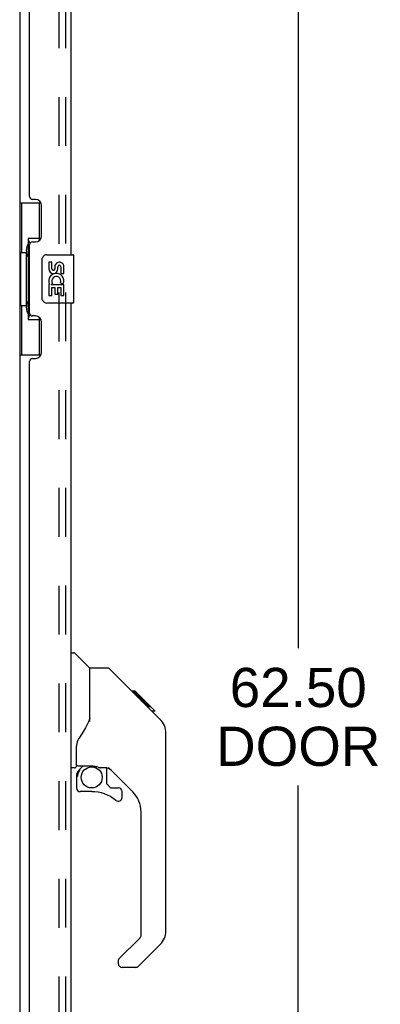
# Model space of a CAD drawing. Header units: inches. Extents: x 0 to 184, y 0 to 119.
# Tile 3 of 20: x 36 to 44, y 38 to 59. Entities that reach past the tile are written whole.
import ezdxf

# ---------------------------------------------------------------- set-up
doc = ezdxf.new("R2010")
doc.units = ezdxf.units.IN
doc.header["$LTSCALE"] = 10.121375
doc.header["$MEASUREMENT"] = 0
doc.linetypes.add('HIDDEN', pattern=[0.2, 0.1, -0.1])
doc.layers.get('0').update_dxf_attribs({"linetype": 'CONTINUOUS'})
for name, color, linetype in [('DEFAULT_2', 8, 'HIDDEN'), ('DIMENSIONS', 7, 'CONTINUOUS'), ('DOOR_ASSEMBLY', 7, 'CONTINUOUS')]:
    doc.layers.add(name, color=color, linetype=linetype)
doc.styles.get("Standard").update_dxf_attribs({"font": 'arial.ttf'})
doc.dimstyles.new('DIMSTYLE_1', dxfattribs={"dimtxt": 0.811875, "dimasz": 1.0825, "dimexe": 0.09, "dimexo": 0.07, "dimgap": 0.0375, "dimtad": 0, "dimtih": 1, "dimtoh": 1, "dimzin": 4, "dimdsep": 46, "dimtxsty": 'Standard', "dimblk": '_FILLED', "dimblk1": '_FILLED', "dimblk2": '_FILLED', "dimcen": 0.09, "dimadec": 3, "dimazin": 1, "dimtfac": 1, "dimtdec": 3, "dimtofl": 0, "dimtmove": 0, "dimatfit": 3, "dimldrblk": '_FILLED', "dimfxl": 0, "dimtolj": 1, "dimtzin": 4, "dimarcsym": 0})

# ---------------------------------------------------------------- blocks, each defined once
blk = doc.blocks.new('_FILLED')
at = {"color": 0, "linetype": 'ByBlock'}
blk.add_solid([(0, 0), (-1, 0.2), (-1, -0.2)], dxfattribs=at)
blk = doc.blocks.new('*D9')
at = {"layer": 'DIMENSIONS', "color": 2, "linetype": 'Continuous'}
for p, q in [((37.878, 75.896), (43.053, 75.896)), ((42.078, 75.896), (42.078, 45.744)), ((42.078, 13.396), (42.078, 42.902)), ((37.878, 13.396), (43.053, 13.396))]:
    blk.add_line(p, q, dxfattribs=at)
at = {"layer": 'DIMENSIONS', "color": 2, "linetype": 'Continuous', "xscale": 1.0825, "yscale": 1.0825, "zscale": 1.0825}
for p, rotation in [((42.078, 75.896), 90), ((42.078, 13.396), 270)]:
    blk.add_blockref('_FILLED', p, dxfattribs=dict(at, rotation=rotation))
at = {"layer": 'DIMENSIONS', "color": 2, "linetype": 'Continuous', "insert": (42.078, 45.338), "char_height": 0.8119, "width": 3.39841, "attachment_point": 2, "line_spacing_factor": 0.9}
blk.add_mtext('62.50\\PDOOR', dxfattribs=at)

msp = doc.modelspace()

# ---------------------------------------------------------------- linework, layer by layer
at = {"color": 3, "linetype": 'Continuous'}
msp.add_line((36.309, 75.198), (36.309, 14.094), dxfattribs=at)
at = {"layer": 'DEFAULT_2', "color": 8, "linetype": 'HIDDEN'}
msp.add_line((37.122, 75.38), (37.122, 13.911), dxfattribs=at)
at = {"layer": 'DOOR_ASSEMBLY', "color": 8, "linetype": 'HIDDEN'}
msp.add_line((37.263, 13.642), (37.263, 75.649), dxfattribs=at)
at = {"layer": 'DOOR_ASSEMBLY', "color": 3, "linetype": 'Continuous'}
for p, q in [((37.367, 70.396), (37.367, 53.896)), ((36.513, 55.103), (36.513, 69.188)), ((36.633, 55.043), (36.573, 55.043)), ((36.763, 54.293), (36.763, 54.913)), ((36.513, 52.688), (36.513, 54.103)), ((36.573, 54.163), (36.633, 54.163)), ((37.367, 52.896), (37.367, 36.396)), ((36.633, 52.628), (36.573, 52.628)), ((36.763, 51.878), (36.763, 52.498)), ((36.513, 37.603), (36.513, 51.688)), ((36.573, 51.748), (36.633, 51.748))]:
    msp.add_line(p, q, dxfattribs=at)
at = {"layer": 'DOOR_ASSEMBLY', "color": 7, "linetype": 'Continuous'}
for p, q in [((36.309, 54.971), (36.75, 54.971)), ((36.348, 54.971), (36.348, 53.946)), ((36.713, 54.971), (36.713, 54.191)), ((36.486, 54.236), (36.486, 52.556)), ((36.713, 54.236), (36.486, 54.236)), ((36.327, 53.946), (36.327, 52.846)), ((36.327, 53.946), (36.449, 53.946)), ((36.449, 53.976), (36.449, 53.996)), ((36.449, 52.846), (36.449, 53.946)), ((36.872, 53.896), (37.412, 53.896)), ((37.427, 52.911), (37.427, 53.881)), ((36.772, 52.996), (36.772, 53.796)), ((36.91, 53.741), (36.91, 53.605)), ((36.973, 53.741), (36.91, 53.741)), ((36.973, 53.605), (36.973, 53.741)), ((37.038, 53.668), (37.038, 53.599)), ((37.098, 53.605), (37.098, 53.647)), ((37.161, 53.647), (37.161, 53.511)), ((37.224, 53.511), (37.224, 53.647)), ((37.161, 53.511), (37.224, 53.511)), ((36.91, 53.28), (36.91, 53.05)), ((36.928, 53.28), (36.91, 53.28)), ((36.962, 53.28), (36.99, 53.299)), ((36.962, 53.28), (37.224, 53.28)), ((37.154, 53.316), (37.211, 53.291)), ((37.224, 53.05), (37.224, 53.28)), ((36.91, 53.05), (36.973, 53.05)), ((36.973, 53.05), (36.973, 53.217)), ((36.973, 53.217), (37.038, 53.217)), ((37.038, 53.217), (37.038, 53.081)), ((37.038, 53.081), (37.098, 53.081)), ((37.098, 53.081), (37.098, 53.217)), ((37.098, 53.217), (37.161, 53.217)), ((37.161, 53.217), (37.161, 53.05)), ((37.161, 53.05), (37.224, 53.05)), ((36.327, 52.846), (36.449, 52.846)), ((36.348, 52.846), (36.348, 51.821)), ((37.412, 52.896), (36.872, 52.896)), ((36.449, 52.795), (36.449, 52.815)), ((36.486, 52.556), (36.713, 52.556)), ((36.713, 52.601), (36.713, 51.821)), ((36.309, 51.821), (36.75, 51.821)), ((37.367, 45.65), (37.43, 45.65)), ((37.755, 45.34), (37.457, 45.638)), ((38.122, 45.335), (37.761, 45.335)), ((37.761, 44.23), (37.761, 45.335)), ((38.943, 44.547), (38.178, 45.312)), ((38.699, 44.857), (38.632, 44.857)), ((38.706, 44.85), (38.639, 44.85)), ((38.716, 44.84), (38.649, 44.84)), ((38.723, 44.833), (38.656, 44.833)), ((38.731, 44.825), (38.664, 44.825)), ((38.75, 44.806), (38.683, 44.806)), ((38.699, 44.857), (39.026, 44.53)), ((38.773, 44.783), (38.706, 44.783)), ((38.796, 44.76), (38.729, 44.76)), ((38.82, 44.736), (38.753, 44.736)), ((38.844, 44.712), (38.777, 44.712)), ((38.867, 44.689), (38.8, 44.689)), ((38.889, 44.667), (38.823, 44.667)), ((38.91, 44.646), (38.843, 44.646)), ((38.927, 44.629), (38.86, 44.629)), ((38.94, 44.616), (38.873, 44.616)), ((38.944, 44.612), (38.877, 44.612)), ((38.946, 44.61), (38.879, 44.61)), ((38.947, 44.609), (38.88, 44.609)), ((38.947, 44.609), (38.881, 44.609)), ((38.929, 44.559), (38.881, 44.608)), ((38.95, 44.606), (38.883, 44.606)), ((38.954, 44.602), (38.888, 44.602)), ((38.96, 44.596), (38.893, 44.596)), ((38.974, 44.582), (38.907, 44.582)), ((38.989, 44.567), (38.922, 44.567)), ((38.942, 44.546), (38.929, 44.559)), ((38.997, 44.559), (38.93, 44.559)), ((39.003, 44.553), (38.937, 44.553)), ((38.942, 44.546), (39.221, 44.268)), ((39.015, 44.54), (38.949, 44.54)), ((39.021, 44.535), (38.954, 44.535)), ((39.024, 44.532), (38.957, 44.532)), ((39.025, 44.531), (38.959, 44.531)), ((39.026, 44.53), (38.959, 44.53)), ((39.026, 44.53), (38.959, 44.53)), ((39.115, 44.441), (39.026, 44.53)), ((39.044, 44.446), (39.11, 44.446)), ((39.112, 44.444), (39.045, 44.444)), ((39.115, 44.441), (39.048, 44.441)), ((39.241, 44.246), (39.221, 44.268)), ((39.336, 43.99), (39.334, 44.021)), ((39.336, 39.887), (39.336, 43.99)), ((37.485, 43.307), (37.485, 43.714)), ((37.446, 43.268), (37.367, 43.268)), ((37.505, 43.309), (37.8, 43.309)), ((37.543, 43.229), (37.623, 43.309)), ((38.073, 43.268), (37.985, 43.268)), ((38.115, 42.936), (38.115, 43.263)), ((38.651, 42.771), (38.149, 43.273)), ((37.485, 43.09), (37.485, 42.852)), ((37.549, 43.223), (37.546, 43.227)), ((37.553, 43.22), (37.549, 43.223)), ((37.557, 43.215), (37.553, 43.22)), ((38.119, 42.928), (38.19, 42.856)), ((38.199, 42.852), (38.351, 42.852)), ((37.8, 42.774), (37.564, 42.774)), ((38.43, 42.654), (38.43, 42.774)), ((38.824, 39.802), (38.824, 42.354)), ((38.365, 39.311), (38.801, 39.746)), ((39.22, 39.609), (38.768, 39.157)), ((38.351, 39.277), (38.351, 39.213)), ((38.712, 39.134), (38.43, 39.134))]:
    msp.add_line(p, q, dxfattribs=at)
for points in [[(36.486, 54.212), (36.486, 54.209), (36.487, 54.205), (36.488, 54.201), (36.489, 54.197), (36.491, 54.192), (36.493, 54.187), (36.495, 54.181), (36.498, 54.175), (36.502, 54.169), (36.505, 54.162), (36.51, 54.154), (36.515, 54.147), (36.52, 54.138), (36.522, 54.135)], [(36.772, 53.796), (36.772, 53.802), (36.773, 53.808), (36.774, 53.814), (36.775, 53.82), (36.777, 53.826), (36.779, 53.832)], [(36.779, 52.959), (36.777, 52.965), (36.775, 52.971), (36.774, 52.977), (36.773, 52.983), (36.772, 52.989), (36.772, 52.996)], [(36.522, 52.657), (36.52, 52.653), (36.515, 52.645), (36.51, 52.637), (36.505, 52.629), (36.502, 52.623), (36.498, 52.616), (36.495, 52.61), (36.493, 52.605), (36.491, 52.599), (36.489, 52.595), (36.488, 52.59), (36.487, 52.586), (36.486, 52.583), (36.486, 52.579)], [(38.178, 45.312), (38.17, 45.318), (38.161, 45.324), (38.152, 45.329), (38.142, 45.332), (38.132, 45.334), (38.122, 45.335)], [(38.881, 44.608), (38.86, 44.63), (38.838, 44.651), (38.816, 44.673)], [(37.761, 44.293), (37.74, 44.235), (37.709, 44.166), (37.673, 44.096), (37.631, 44.024), (37.584, 43.95), (37.538, 43.885)], [(39.336, 43.99), (39.335, 44.02), (39.329, 44.061), (39.32, 44.102), (39.306, 44.141), (39.288, 44.178), (39.266, 44.213), (39.241, 44.246)], [(37.538, 43.885), (37.527, 43.868), (37.512, 43.839), (37.5, 43.807), (37.491, 43.773), (37.486, 43.738), (37.485, 43.714)], [(37.8, 43.309), (37.808, 43.309), (37.827, 43.308), (37.848, 43.305), (37.868, 43.302), (37.888, 43.297), (37.905, 43.292), (37.921, 43.286), (37.935, 43.282), (37.948, 43.277), (37.958, 43.273), (37.967, 43.271), (37.976, 43.269), (37.983, 43.268), (37.985, 43.268)], [(37.557, 43.215), (37.548, 43.205), (37.539, 43.194), (37.531, 43.183), (37.525, 43.17), (37.519, 43.158), (37.514, 43.145), (37.51, 43.131), (37.507, 43.118), (37.506, 43.104), (37.505, 43.09)], [(37.546, 43.227), (37.545, 43.228), (37.544, 43.229), (37.543, 43.229), (37.543, 43.229)]]:
    msp.add_lwpolyline(points, dxfattribs=at)
msp.add_circle((37.8, 43.069), 0.217, dxfattribs=at)
at = {"layer": 'DOOR_ASSEMBLY', "color": 3, "linetype": 'Continuous'}
for centre, radius, start, end in [((36.573, 55.103), 0.06, 180, 270), ((36.633, 54.913), 0.13, 0, 90), ((36.633, 54.293), 0.13, 270, 360), ((36.573, 54.103), 0.06, 90, 180), ((36.573, 52.688), 0.06, 180, 270), ((36.633, 52.498), 0.13, 0, 90), ((36.633, 51.878), 0.13, 270, 360), ((36.573, 51.688), 0.06, 90, 180)]:
    msp.add_arc(centre, radius, start, end, dxfattribs=at)
at = {"layer": 'DOOR_ASSEMBLY', "color": 7, "linetype": 'Continuous'}
for centre, radius, start, end in [((36.872, 53.796), 0.1, 90, 158.7946), ((37.412, 53.881), 0.015, 0, 90), ((37.13, 53.647), 0.0943, 68.6999, 167.4338), ((37.13, 53.647), 0.0314, 0, 180.0485), ((37.13, 53.647), 0.0943, 0, 68.6704), ((37.004, 53.605), 0.0943, 180, 360), ((37.067, 53.354), 0.157, 336.5966, 161.8791), ((37.004, 53.605), 0.0314, 180, 261.2295), ((37.067, 53.354), 0.0943, 336.5966, 215.1122), ((37.003, 53.61), 0.0362, 263.4285, 341.7628), ((37.064, 53.353), 0.154, 161.4199, 206.1963), ((37.067, 53.354), 0.157, 205.737, 207.8532), ((36.872, 52.996), 0.1, 201.205, 270), ((37.412, 52.911), 0.015, 270, 360), ((37.43, 45.61), 0.0394, 45, 90), ((37.741, 45.326), 0.0197, 7.5, 45), ((38.903, 43.974), 0.433, 42.2386, 42.7273), ((37.446, 43.307), 0.0394, 270, 360), ((37.505, 43.329), 0.0197, 180, 270), ((38.073, 43.071), 0.197, 45, 90), ((37.682, 43.09), 0.197, 135, 180), ((37.564, 42.852), 0.0787, 180, 270), ((38.127, 42.936), 0.0118, 180, 225), ((38.199, 42.864), 0.0118, 225, 270), ((38.351, 42.774), 0.0787, 0, 90), ((37.8, 41.986), 0.787, 50.4788, 90), ((38.351, 42.654), 0.0787, 230.4788, 360), ((38.233, 42.354), 0.591, 0, 45), ((38.745, 39.802), 0.0787, 315, 360), ((38.942, 39.887), 0.394, 315, 360), ((38.399, 39.277), 0.0472, 135, 180), ((38.43, 39.213), 0.0787, 180, 270), ((38.712, 39.213), 0.0787, 270, 315)]:
    msp.add_arc(centre, radius, start, end, dxfattribs=at)
for centre, start_param, end_param in [((36.553, 53.986), 0.699287, 1.51401), ((36.553, 53.986), -4.655602, -3.84088), ((36.553, 52.805), 0.699287, 1.51401), ((36.553, 52.805), -4.655602, -3.84088)]:
    msp.add_ellipse(centre, major_axis=(0, 0.18), ratio=0.579493, start_param=start_param, end_param=end_param, dxfattribs=at)

# ---------------------------------------------------------------- dimensions: what is measured, and where the dimension line sits
at = {"layer": 'DIMENSIONS', "color": 2, "linetype": 'Continuous'}
dim = msp.add_linear_dim(base=(42.078, 13.396), p1=(37.808, 75.896), p2=(37.808, 13.396), angle=270, text='<>\\PDOOR', dimstyle='DIMSTYLE_1', dxfattribs=at)
dim.commit()
dim.dimension.update_dxf_attribs({"geometry": '*D9', "text_midpoint": (42.078, 44.323), "dimtype": 160})

doc.saveas('drawing.dxf')
